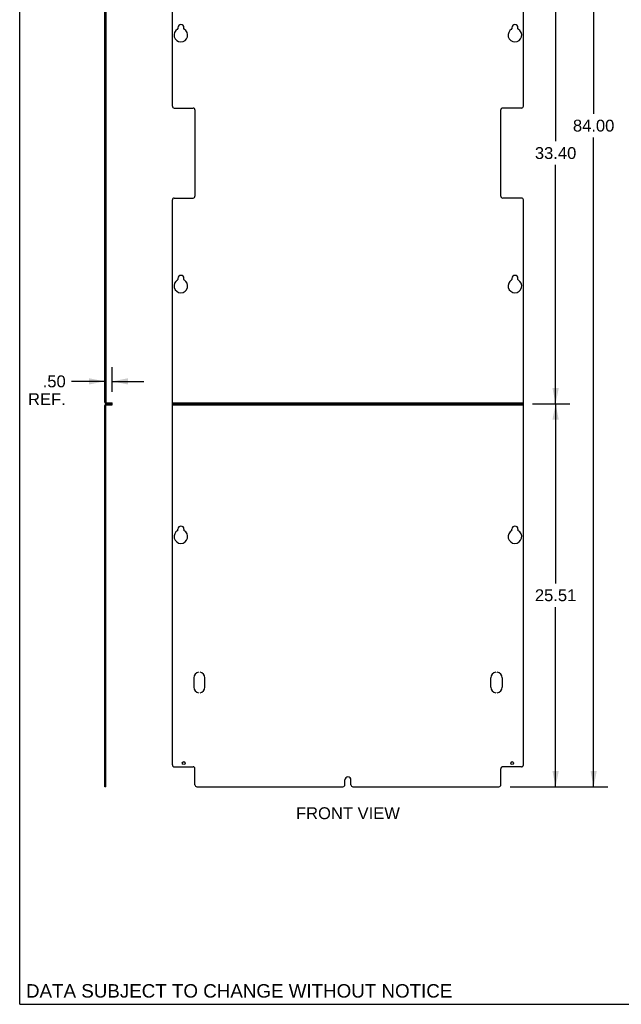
# Model space of a CAD drawing. Header units: inches. Extents: x 0 to 89, y 0 to 116.
# Tile 1 of 5: x 0 to 40, y 0 to 66. Entities that reach past the tile are written whole.
import ezdxf

# ---------------------------------------------------------------- set-up
doc = ezdxf.new("R2010")
doc.units = ezdxf.units.IN
doc.header["$LTSCALE"] = 7.547758
doc.header["$MEASUREMENT"] = 0
doc.linetypes.add('HIDDEN', pattern=[0.2, 0.1, -0.1])
doc.layers.get('0').update_dxf_attribs({"linetype": 'CONTINUOUS'})
for name, color, linetype in [('DEFAULT_2', 8, 'HIDDEN'), ('DIMENSIONS', 7, 'CONTINUOUS'), ('OPEN', 7, 'CONTINUOUS')]:
    doc.layers.add(name, color=color, linetype=linetype)
doc.styles.get("Standard").update_dxf_attribs({"font": 'arial.ttf'})
doc.dimstyles.new('DIMSTYLE_3', dxfattribs={"dimtxt": 0.789474, "dimasz": 1.052632, "dimexe": 0.09, "dimexo": 0.07, "dimgap": 0.0375, "dimtad": 0, "dimtih": 1, "dimtoh": 1, "dimzin": 4, "dimdsep": 46, "dimtxsty": 'Standard', "dimblk": '_FILLED', "dimblk1": '_FILLED', "dimblk2": '_FILLED', "dimcen": 0.09, "dimadec": 3, "dimazin": 1, "dimtfac": 1, "dimtdec": 3, "dimtofl": 0, "dimtmove": 0, "dimatfit": 3, "dimldrblk": '_FILLED', "dimfxl": 0, "dimtolj": 1, "dimtzin": 4, "dimarcsym": 0})

# ---------------------------------------------------------------- blocks, each defined once
blk = doc.blocks.new('_FILLED')
at = {"color": 0, "linetype": 'ByBlock'}
blk.add_solid([(0, 0), (-1, 0.2), (-1, -0.2)], dxfattribs=at)
blk = doc.blocks.new('*D5')
at = {"layer": 'DIMENSIONS', "color": 2, "linetype": 'Continuous'}
for p, q in [((32.662, 98.493), (39.179, 98.493)), ((38.231, 98.493), (38.231, 59.314)), ((38.231, 14.493), (38.231, 57.735)), ((32.662, 14.493), (39.179, 14.493))]:
    blk.add_line(p, q, dxfattribs=at)
at = {"layer": 'DIMENSIONS', "color": 2, "linetype": 'Continuous', "xscale": 1.0526315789, "yscale": 1.0526315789, "zscale": 1.0526315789}
for p, rotation in [((38.231, 98.493), 90), ((38.231, 14.493), 270)]:
    blk.add_blockref('_FILLED', p, dxfattribs=dict(at, rotation=rotation))
at = {"layer": 'DIMENSIONS', "color": 2, "linetype": 'Continuous', "insert": (38.231, 58.92), "char_height": 0.7895, "width": 2.75876, "attachment_point": 2, "line_spacing_factor": 0.9}
blk.add_mtext('84.00', dxfattribs=at)
blk = doc.blocks.new('*D6')
at = {"layer": 'DIMENSIONS', "color": 2, "linetype": 'Continuous'}
for p, q in [((6.168, 40.795), (6.168, 42.439)), ((5.668, 41.491), (3.461, 41.491)), ((6.168, 41.491), (8.274, 41.491))]:
    blk.add_line(p, q, dxfattribs=at)
at = {"layer": 'DIMENSIONS', "color": 2, "linetype": 'Continuous', "xscale": 1.0526315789, "yscale": 1.0526315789, "zscale": 1.0526315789}
blk.add_blockref('_FILLED', (5.668, 41.491), dxfattribs=at)
at = {"layer": 'DIMENSIONS', "color": 2, "linetype": 'Continuous', "xscale": 1.0526315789, "yscale": 1.0526315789, "zscale": 1.0526315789, "rotation": 180}
blk.add_blockref('_FILLED', (6.168, 41.491), dxfattribs=at)
at = {"layer": 'DIMENSIONS', "color": 2, "linetype": 'Continuous', "insert": (3.066, 41.886), "char_height": 0.7895, "width": 2.50636, "attachment_point": 3, "line_spacing_factor": 0.9}
blk.add_mtext('.50\\PREF.', dxfattribs=at)
blk = doc.blocks.new('*D8')
at = {"layer": 'DIMENSIONS', "color": 2, "linetype": 'Continuous'}
for p, q in [((34.162, 73.399), (36.644, 73.399)), ((35.697, 73.399), (35.697, 57.488)), ((35.697, 39.999), (35.697, 55.909)), ((34.162, 39.999), (36.644, 39.999))]:
    blk.add_line(p, q, dxfattribs=at)
at = {"layer": 'DIMENSIONS', "color": 2, "linetype": 'Continuous', "xscale": 1.0526315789, "yscale": 1.0526315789, "zscale": 1.0526315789}
for p, rotation in [((35.697, 73.399), 90), ((35.697, 39.999), 270)]:
    blk.add_blockref('_FILLED', p, dxfattribs=dict(at, rotation=rotation))
at = {"layer": 'DIMENSIONS', "color": 2, "linetype": 'Continuous', "insert": (35.697, 57.093), "char_height": 0.7895, "width": 2.75876, "attachment_point": 2, "line_spacing_factor": 0.9}
blk.add_mtext('33.40', dxfattribs=at)
blk = doc.blocks.new('*D9')
at = {"layer": 'DIMENSIONS', "color": 2, "linetype": 'Continuous'}
for p, q in [((34.162, 39.999), (36.644, 39.999)), ((35.697, 39.999), (35.697, 28.035)), ((35.697, 14.493), (35.697, 26.456)), ((32.662, 14.493), (36.644, 14.493))]:
    blk.add_line(p, q, dxfattribs=at)
at = {"layer": 'DIMENSIONS', "color": 2, "linetype": 'Continuous', "xscale": 1.0526315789, "yscale": 1.0526315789, "zscale": 1.0526315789}
for p, rotation in [((35.697, 39.999), 90), ((35.697, 14.493), 270)]:
    blk.add_blockref('_FILLED', p, dxfattribs=dict(at, rotation=rotation))
at = {"layer": 'DIMENSIONS', "color": 2, "linetype": 'Continuous', "insert": (35.697, 27.641), "char_height": 0.7895, "width": 2.75876, "attachment_point": 2, "line_spacing_factor": 0.9}
blk.add_mtext('25.51', dxfattribs=at)

msp = doc.modelspace()

# ---------------------------------------------------------------- linework, layer by layer
at = {"color": 7, "linetype": 'Continuous'}
for p, q in [((0, 0), (0, 115.7895)), ((10.1749, 59.8236), (10.1749, 97.2931)), ((33.5499, 59.8236), (33.5499, 97.2931)), ((5.7283, 73.2866), (5.7283, 40.1106)), ((10.5344, 65.0486), (10.5344, 64.9717)), ((10.9404, 64.9717), (10.9404, 65.0486)), ((32.7844, 65.0486), (32.7844, 64.9717)), ((33.1904, 64.9717), (33.1904, 65.0486)), ((5.7283, 59.6986), (5.6683, 59.6986)), ((10.2999, 59.6986), (11.5499, 59.6986)), ((33.4249, 59.6986), (32.1749, 59.6986)), ((11.6749, 59.5736), (11.6749, 53.8236)), ((32.0499, 53.8236), (32.0499, 59.5736)), ((5.7283, 53.6986), (5.6683, 53.6986)), ((10.1749, 15.9431), (10.1749, 53.5736)), ((10.2999, 53.6986), (11.5499, 53.6986)), ((33.4249, 53.6986), (32.1749, 53.6986)), ((33.5499, 15.9431), (33.5499, 53.5736)), ((10.5344, 48.3486), (10.5344, 48.2717)), ((10.9404, 48.2717), (10.9404, 48.3486)), ((32.7844, 48.3486), (32.7844, 48.2717)), ((33.1904, 48.2717), (33.1904, 48.3486)), ((5.7803, 40.0586), (6.1683, 40.0586)), ((6.1683, 39.9386), (6.1683, 40.0586)), ((10.1749, 40.0586), (33.5499, 40.0586)), ((5.7283, 14.4931), (5.7283, 39.8866)), ((5.7803, 39.9386), (6.1683, 39.9386)), ((10.1749, 39.9386), (33.5499, 39.9386)), ((10.5344, 31.5536), (10.5344, 31.6486)), ((10.9404, 31.6486), (10.9404, 31.5536)), ((32.7844, 31.5536), (32.7844, 31.6486)), ((33.1904, 31.6486), (33.1904, 31.5536)), ((5.7283, 15.8181), (5.6683, 15.8181)), ((10.2999, 15.8181), (11.5499, 15.8181)), ((33.4249, 15.8181), (32.1749, 15.8181)), ((11.6749, 14.6181), (11.6749, 15.6931)), ((32.0499, 14.6181), (32.0499, 15.6931)), ((5.7283, 14.4931), (5.6683, 14.4931)), ((11.7999, 14.4931), (21.5344, 14.4931)), ((21.6594, 14.6181), (21.6594, 14.9431)), ((22.0654, 14.6181), (22.0654, 14.9431)), ((22.1904, 14.4931), (31.9249, 14.4931)), ((0, 0), (89.4737, 0))]:
    msp.add_line(p, q, dxfattribs=at)
at = {"color": 3, "linetype": 'Continuous'}
for p, q in [((5.6683, 40.1106), (5.6683, 73.2866)), ((5.6683, 14.4931), (5.6683, 39.8866)), ((5.7803, 39.9986), (6.1683, 39.9986)), ((33.5499, 39.9986), (10.1749, 39.9986))]:
    msp.add_line(p, q, dxfattribs=at)
at = {"color": 7, "linetype": 'Continuous'}
for centre in [(10.9249, 16.0681), (32.7999, 16.0681)]:
    msp.add_circle(centre, 0.094, dxfattribs=at)
for centre, radius, start, end in [((10.7374, 64.5486), 0.453, 118.842376, 61.157624), ((10.5044, 64.9717), 0.03, 298.842376, 360), ((10.7374, 65.0486), 0.203, 0, 180), ((10.9704, 64.9717), 0.03, 180, 241.157624), ((32.9874, 64.5486), 0.453, 118.842376, 61.157624), ((32.7544, 64.9717), 0.03, 298.842376, 360), ((32.9874, 65.0486), 0.203, 0, 180), ((33.2204, 64.9717), 0.03, 180, 241.157624), ((10.2999, 59.8236), 0.125, 180, 270), ((11.5499, 59.5736), 0.125, 0, 90), ((32.1749, 59.5736), 0.125, 90, 180), ((33.4249, 59.8236), 0.125, 270, 360), ((11.5499, 53.8236), 0.125, 270, 360), ((32.1749, 53.8236), 0.125, 180, 270), ((10.2999, 53.5736), 0.125, 90, 180), ((33.4249, 53.5736), 0.125, 0, 90), ((10.7374, 48.3486), 0.203, 0, 180), ((32.9874, 48.3486), 0.203, 0, 180), ((10.7374, 47.8486), 0.453, 118.842376, 61.157624), ((10.5044, 48.2717), 0.03, 298.842376, 360), ((10.9704, 48.2717), 0.03, 180, 241.157624), ((32.9874, 47.8486), 0.453, 118.842376, 61.157624), ((32.7544, 48.2717), 0.03, 298.842376, 360), ((33.2204, 48.2717), 0.03, 180, 241.157624), ((5.7803, 40.1106), 0.052, 180, 270), ((5.7803, 39.8866), 0.052, 90, 180), ((10.7374, 31.1486), 0.453, 116.623361, 63.376639), ((10.7374, 31.6486), 0.203, 0, 180), ((32.9874, 31.1486), 0.453, 116.623361, 63.376639), ((32.9874, 31.6486), 0.203, 0, 180), ((10.2999, 15.9431), 0.125, 180, 270), ((11.5499, 15.6931), 0.125, 0, 90), ((32.1749, 15.6931), 0.125, 90, 180), ((33.4249, 15.9431), 0.125, 270, 360), ((21.8624, 14.9431), 0.203, 0, 180), ((11.7999, 14.6181), 0.125, 180, 270), ((21.5344, 14.6181), 0.125, 270, 360), ((22.1904, 14.6181), 0.125, 180, 270), ((31.9249, 14.6181), 0.125, 270, 360)]:
    msp.add_arc(centre, radius, start, end, dxfattribs=at)
at = {"color": 3, "linetype": 'Continuous'}
for centre, start, end in [((5.7803, 40.1106), 180, 270), ((5.7803, 39.8866), 90, 180)]:
    msp.add_arc(centre, 0.112, start, end, dxfattribs=at)
at = {"layer": 'DEFAULT_2', "color": 8, "linetype": 'HIDDEN'}
for p, q in [((5.7283, 65.2516), (5.6683, 65.2516)), ((5.7283, 64.0956), (5.6683, 64.0956)), ((5.7283, 48.5516), (5.6683, 48.5516)), ((5.7283, 47.3956), (5.6683, 47.3956)), ((5.8543, 39.9386), (5.8543, 40.0586)), ((6.0423, 39.9386), (6.0423, 40.0586)), ((10.8309, 39.9386), (10.8309, 40.0586)), ((11.0189, 39.9386), (11.0189, 40.0586)), ((32.7059, 39.9386), (32.7059, 40.0586)), ((32.8939, 39.9386), (32.8939, 40.0586)), ((5.6683, 31.8516), (5.7283, 31.8516)), ((5.6683, 31.5536), (5.7283, 31.5536)), ((5.6683, 30.6956), (5.7283, 30.6956)), ((5.6683, 16.1621), (5.7283, 16.1621)), ((5.6683, 15.9741), (5.7283, 15.9741)), ((5.6683, 15.1461), (5.7283, 15.1461))]:
    msp.add_line(p, q, dxfattribs=at)
at = {"layer": 'OPEN', "color": 40, "linetype": 'Continuous'}
for p, q in [((11.5909, 21.7431), (11.5909, 21.1181)), ((12.3409, 21.1181), (12.3409, 21.7431)), ((31.3839, 21.1181), (31.3839, 21.7431)), ((32.1339, 21.7431), (32.1339, 21.1181))]:
    msp.add_line(p, q, dxfattribs=at)
for centre, start, end in [((11.9659, 21.7431), 96.892103, 180), ((11.9659, 21.7431), 0, 83.107897), ((31.7589, 21.7431), 96.892103, 180), ((31.7589, 21.7431), 0, 83.107897), ((11.9659, 21.1181), 180, 263.107897), ((11.9659, 21.1181), 276.892103, 360), ((31.7589, 21.1181), 180, 263.107897), ((31.7589, 21.1181), 276.892103, 360)]:
    msp.add_arc(centre, 0.375, start, end, dxfattribs=at)

# ---------------------------------------------------------------- texts
at = {"layer": 'DIMENSIONS', "color": 2, "linetype": 'Continuous', "attachment_point": 2, "line_spacing_factor": 0.9}
for s, insert, char_height, width in [('FRONT VIEW', (21.8653, 13.1234), 0.78947, 6.908628), ('DATA SUBJECT TO CHANGE WITHOUT NOTICE', (14.62, 1.342), 0.894737, 28.345529)]:
    msp.add_mtext(s, dxfattribs=dict(at, insert=insert, char_height=char_height, width=width))

# ---------------------------------------------------------------- dimensions: what is measured, and where the dimension line sits
at = {"layer": 'DIMENSIONS', "color": 2, "linetype": 'Continuous'}
for base, p1, p2, picture, middle in [((38.2314, 14.4931), (32.5918, 98.4931), (32.5918, 14.4931), '*D5', (38.2268, 58.5205)), ((35.6966, 39.9986), (34.0918, 73.3986), (34.0918, 39.9986), '*D8', (35.6949, 56.6942)), ((35.6966, 14.4931), (34.0918, 39.9986), (32.5918, 14.4931), '*D9', (35.6098, 27.2415))]:
    dim = msp.add_linear_dim(base=base, p1=p1, p2=p2, angle=270, dimstyle='DIMSTYLE_3', dxfattribs=at)
    dim.commit()
    dim.dimension.update_dxf_attribs({"geometry": picture, "text_midpoint": middle, "dimtype": 160})
dim = msp.add_linear_dim(base=(5.6683, 41.4912), p1=(6.1683, 42.5085), p2=(5.6683, 40.1106), angle=180, text='<>\\PREF.', dimstyle='DIMSTYLE_3', dxfattribs=at)
dim.commit()
dim.dimension.update_dxf_attribs({"geometry": '*D6', "text_midpoint": (1.8126, 40.899), "dimtype": 160})

doc.saveas('drawing.dxf')
